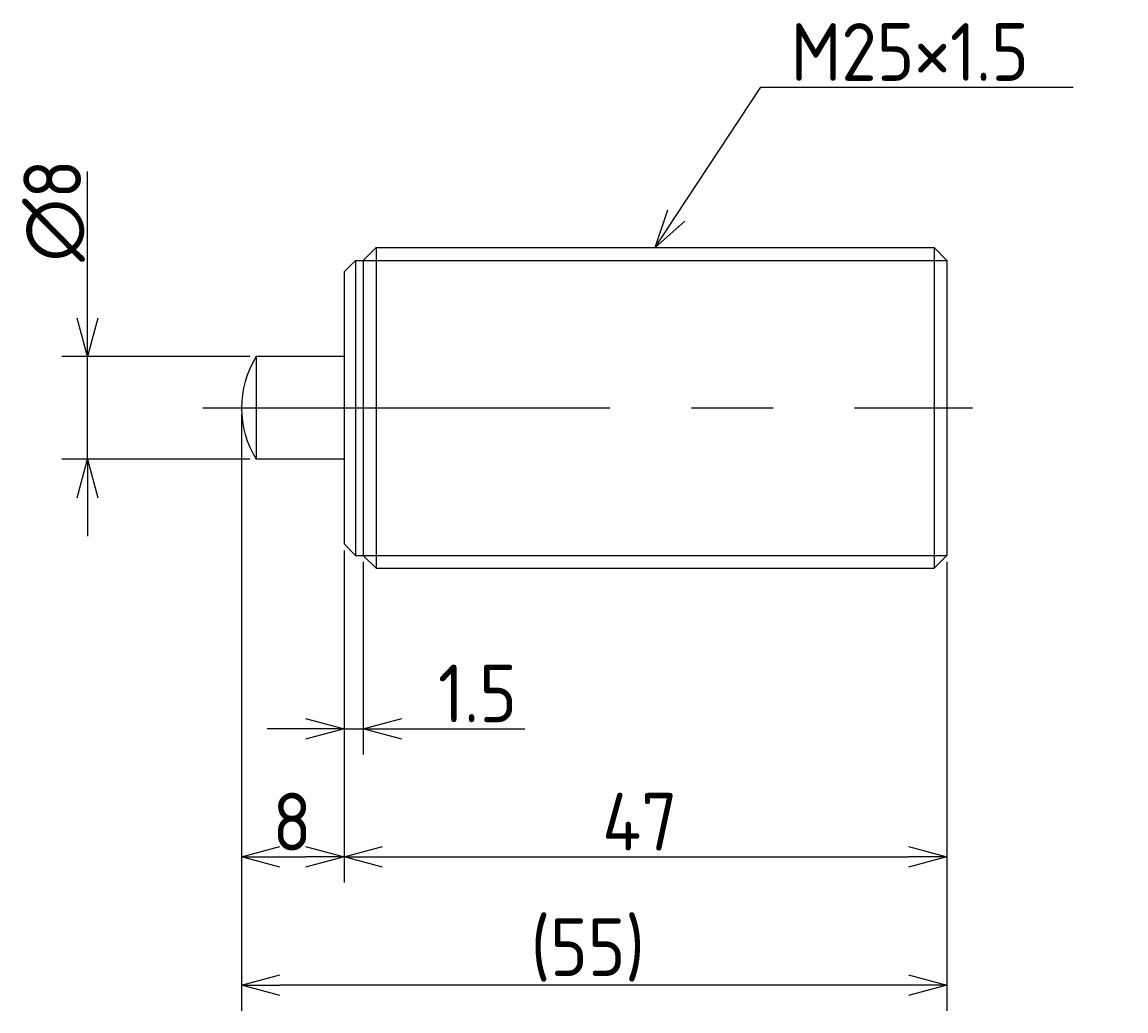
# Model space of a CAD drawing. Extents: x 70 to 316, y 138 to 215.
# Tile 2 of 2: x 230 to 316, y 138 to 215. Entities that reach past the tile are written whole.
import ezdxf

# ---------------------------------------------------------------- set-up
doc = ezdxf.new("R2010")
doc.units = 0
doc.header["$PDMODE"] = 3
doc.linetypes.add('CENTER', pattern=[50.8, 31.75, -6.35, 6.35, -6.35])
doc.layers.get('0').update_dxf_attribs({"linetype": 'CONTINUOUS'})
doc.layers.get('DEFPOINTS').update_dxf_attribs({"linetype": 'CONTINUOUS'})
for name, color, linetype in [('図形', 7, 'CONTINUOUS'), ('図枠', 7, 'CONTINUOUS'), ('寸法_文字', 3, 'CONTINUOUS')]:
    doc.layers.add(name, color=color, linetype=linetype)
doc.layers.get('0').off()
doc.styles.add('DIMENSION', font='isocp.shx', dxfattribs={"bigfont": 'bigfont.shx'})
doc.dimstyles.get("Standard").update_dxf_attribs({"dimtxt": 0.18, "dimasz": 0.18, "dimexe": 0.18, "dimexo": 0.0625, "dimgap": 0.09, "dimtad": 0, "dimtih": 1, "dimtoh": 1, "dimzin": 0, "dimcen": 0.09, "dimazin": 3, "dimtfac": 1, "dimtofl": 0, "dimtmove": 0, "dimatfit": 3})

# ---------------------------------------------------------------- blocks, each defined once
blk = doc.blocks.new('_OPEN30')
at = {"color": 0, "linetype": 'BYBLOCK'}
for p, q in [((-1, 0.268), (0, 0)), ((0, 0), (-1, -0.268)), ((0, 0), (-1, 0))]:
    blk.add_line(p, q, dxfattribs=at)
blk = doc.blocks.new('*U32')
at = {"layer": '寸法_文字', "color": 3, "style": 'DIMENSION'}
blk.add_text('1.5', height=4.5, dxfattribs=at).set_placement((262.325, 160.5))
blk = doc.blocks.new('*D10')
at = {"layer": 'DEFPOINTS', "color": 0}
for p in [(255, 174.4), (256.5, 173.5), (256.5, 160)]:
    blk.add_point(p, dxfattribs=at)
at = {"layer": '寸法_文字', "color": 3}
for p, q in [((255, 173.9), (255, 158)), ((256.5, 173), (256.5, 158)), ((252, 160), (249, 160)), ((255, 160), (256.5, 160)), ((259.5, 160), (269.086, 160))]:
    blk.add_line(p, q, dxfattribs=at)
at = {"layer": '図枠'}
blk.add_blockref('*U32', (0, 0), dxfattribs=at)
at = {"layer": '寸法_文字', "color": 3, "xscale": 3, "yscale": 3, "zscale": 3}
blk.add_blockref('_OPEN30', (255, 160), dxfattribs=at)
at = {"layer": '寸法_文字', "color": 3, "xscale": 3, "yscale": 3, "zscale": 3, "rotation": 180}
blk.add_blockref('_OPEN30', (256.5, 160), dxfattribs=at)
blk = doc.blocks.new('*U31')
at = {"layer": '寸法_文字', "color": 3, "style": 'DIMENSION'}
blk.add_text('8', height=4.5, dxfattribs=at).set_placement((249.425, 150.5))
blk = doc.blocks.new('*D11')
at = {"layer": 'DEFPOINTS', "color": 0}
for p in [(247, 185), (255, 174.4), (255, 150)]:
    blk.add_point(p, dxfattribs=at)
at = {"layer": '寸法_文字', "color": 3}
for p, q in [((247, 184.5), (247, 148)), ((255, 173.9), (255, 148)), ((250, 150), (252, 150))]:
    blk.add_line(p, q, dxfattribs=at)
at = {"layer": '図枠'}
blk.add_blockref('*U31', (0, 0), dxfattribs=at)
at = {"layer": '寸法_文字', "color": 3, "xscale": 3, "yscale": 3, "zscale": 3, "rotation": 180}
blk.add_blockref('_OPEN30', (247, 150), dxfattribs=at)
at = {"layer": '寸法_文字', "color": 3, "xscale": 3, "yscale": 3, "zscale": 3}
blk.add_blockref('_OPEN30', (255, 150), dxfattribs=at)
blk = doc.blocks.new('*U30')
at = {"layer": '寸法_文字', "color": 3, "style": 'DIMENSION'}
blk.add_text('47', height=4.5, dxfattribs=at).set_placement((275.125, 150.5))
blk = doc.blocks.new('*D12')
at = {"layer": 'DEFPOINTS', "color": 0}
for p in [(255, 174.4), (302, 173.5), (302, 150)]:
    blk.add_point(p, dxfattribs=at)
at = {"layer": '寸法_文字', "color": 3}
for p, q in [((255, 173.9), (255, 148)), ((302, 173), (302, 148)), ((258, 150), (299, 150))]:
    blk.add_line(p, q, dxfattribs=at)
at = {"layer": '図枠'}
blk.add_blockref('*U30', (0, 0), dxfattribs=at)
at = {"layer": '寸法_文字', "color": 3, "xscale": 3, "yscale": 3, "zscale": 3, "rotation": 180}
blk.add_blockref('_OPEN30', (255, 150), dxfattribs=at)
at = {"layer": '寸法_文字', "color": 3, "xscale": 3, "yscale": 3, "zscale": 3}
blk.add_blockref('_OPEN30', (302, 150), dxfattribs=at)
blk = doc.blocks.new('*U34')
at = {"layer": '寸法_文字', "color": 3, "style": 'DIMENSION'}
blk.add_text('(55)', height=4.5, dxfattribs=at).set_placement((269.55, 140.725))
blk = doc.blocks.new('*D13')
at = {"layer": 'DEFPOINTS', "color": 0}
for p in [(247, 185), (302, 173.5), (247, 140)]:
    blk.add_point(p, dxfattribs=at)
at = {"layer": '寸法_文字', "color": 3}
for p, q in [((247, 184.5), (247, 138)), ((302, 173), (302, 138)), ((299, 140), (250, 140))]:
    blk.add_line(p, q, dxfattribs=at)
at = {"layer": '図枠'}
blk.add_blockref('*U34', (0, 0), dxfattribs=at)
at = {"layer": '寸法_文字', "color": 3, "xscale": 3, "yscale": 3, "zscale": 3, "rotation": 180}
blk.add_blockref('_OPEN30', (247, 140), dxfattribs=at)
at = {"layer": '寸法_文字', "color": 3, "xscale": 3, "yscale": 3, "zscale": 3}
blk.add_blockref('_OPEN30', (302, 140), dxfattribs=at)
blk = doc.blocks.new('*U33')
at = {"layer": '寸法_文字', "color": 3, "style": 'DIMENSION'}
blk.add_text('∅8', height=4.5, rotation=90, dxfattribs=at).set_placement((234.5, 196.4))
blk = doc.blocks.new('*D14')
at = {"layer": 'DEFPOINTS', "color": 0}
for p in [(248.156, 189), (235, 181), (248.156, 181)]:
    blk.add_point(p, dxfattribs=at)
at = {"layer": '寸法_文字', "color": 3}
for p, q in [((235, 192), (235, 203.425)), ((247.656, 189), (233, 189)), ((235, 181), (235, 189)), ((247.656, 181), (233, 181)), ((235, 178), (235, 175))]:
    blk.add_line(p, q, dxfattribs=at)
at = {"layer": '図枠'}
blk.add_blockref('*U33', (0, 0), dxfattribs=at)
at = {"layer": '寸法_文字', "color": 3, "xscale": 3, "yscale": 3, "zscale": 3}
for p, rotation in [((235, 189), 270), ((235, 181), 90)]:
    blk.add_blockref('_OPEN30', p, dxfattribs=dict(at, rotation=rotation))
blk = doc.blocks.new('*U28')
at = {"layer": '寸法_文字'}
blk.add_lwpolyline([(280.903, 200.004), (287.5, 210), (290, 210), (311.836, 210)], dxfattribs=at)
at = {"layer": '寸法_文字', "xscale": 3, "yscale": 3, "zscale": 3, "rotation": 236.575188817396}
blk.add_blockref('_OPEN30', (279.25, 197.5), dxfattribs=at)
blk = doc.blocks.new('*U29')
at = {"layer": '寸法_文字', "style": 'DIMENSION'}
blk.add_text('M25×1.5', height=4.5, dxfattribs=at).set_placement((289.825, 210.5))

msp = doc.modelspace()

# ---------------------------------------------------------------- linework, layer by layer
at = {"layer": '図形'}
for p, q in [((257.5, 197.5), (256.5, 196.5)), ((257.5, 197.5), (301, 197.5)), ((257.5, 197.5), (257.5, 172.5)), ((301, 197.5), (301, 172.5)), ((301, 197.5), (302, 196.5)), ((255, 195.6), (255.9, 196.5)), ((255.9, 196.5), (255.9, 173.5)), ((255.9, 196.5), (256.5, 196.5)), ((256.5, 196.5), (256.5, 173.5)), ((302, 196.5), (302, 173.5)), ((255, 195.6), (255, 174.4)), ((248.156, 189), (248.156, 181)), ((255, 189), (248.156, 189)), ((255, 181), (248.156, 181)), ((255, 174.4), (255.9, 173.5)), ((255.9, 173.5), (256.5, 173.5)), ((257.5, 172.5), (256.5, 173.5)), ((301, 172.5), (302, 173.5)), ((257.5, 172.5), (301, 172.5))]:
    msp.add_line(p, q, dxfattribs=at)
at = {"layer": '図形', "color": 3}
for p, q in [((256.5, 196.5), (302, 196.5)), ((256.5, 173.5), (302, 173.5))]:
    msp.add_line(p, q, dxfattribs=at)
at = {"layer": '図形', "color": 3, "linetype": 'CENTER'}
msp.add_line((244, 185), (304, 185), dxfattribs=at)
at = {"layer": '図形'}
msp.add_arc((254.5, 185), 7.5, 147.76905, 212.23095, dxfattribs=at)

# ---------------------------------------------------------------- block references
at = {"layer": '図枠'}
for name in ['*U29', '*U28']:
    msp.add_blockref(name, (0, 0), dxfattribs=at)

# ---------------------------------------------------------------- dimensions: what is measured, and where the dimension line sits
at = {"layer": '寸法_文字'}
dim = msp.add_linear_dim(base=(235, 181), p1=(248.156, 189), p2=(248.156, 181), angle=90, text='%%c<>', dimstyle='Standard', dxfattribs=at)
dim.commit()
dim.dimension.update_dxf_attribs({"geometry": '*D14', "text_midpoint": (235, 200), "dimtype": 128})
for base, p1, p2, picture, middle in [((255, 150), (247, 185), (255, 174.4), '*D11', (251, 150)), ((256.5, 160), (255, 174.4), (256.5, 173.5), '*D10', (265.793, 160)), ((302, 150), (255, 174.4), (302, 173.5), '*D12', (278.5, 150))]:
    dim = msp.add_linear_dim(base=base, p1=p1, p2=p2, dimstyle='Standard', dxfattribs=at)
    dim.commit()
    dim.dimension.update_dxf_attribs({"geometry": picture, "text_midpoint": middle, "dimtype": 128})
dim = msp.add_linear_dim(base=(247, 140), p1=(302, 173.5), p2=(247, 185), text='(<>)', dimstyle='Standard', dxfattribs=at)
dim.commit()
dim.dimension.update_dxf_attribs({"geometry": '*D13', "text_midpoint": (274.5, 140), "dimtype": 128})

doc.saveas('drawing.dxf')
